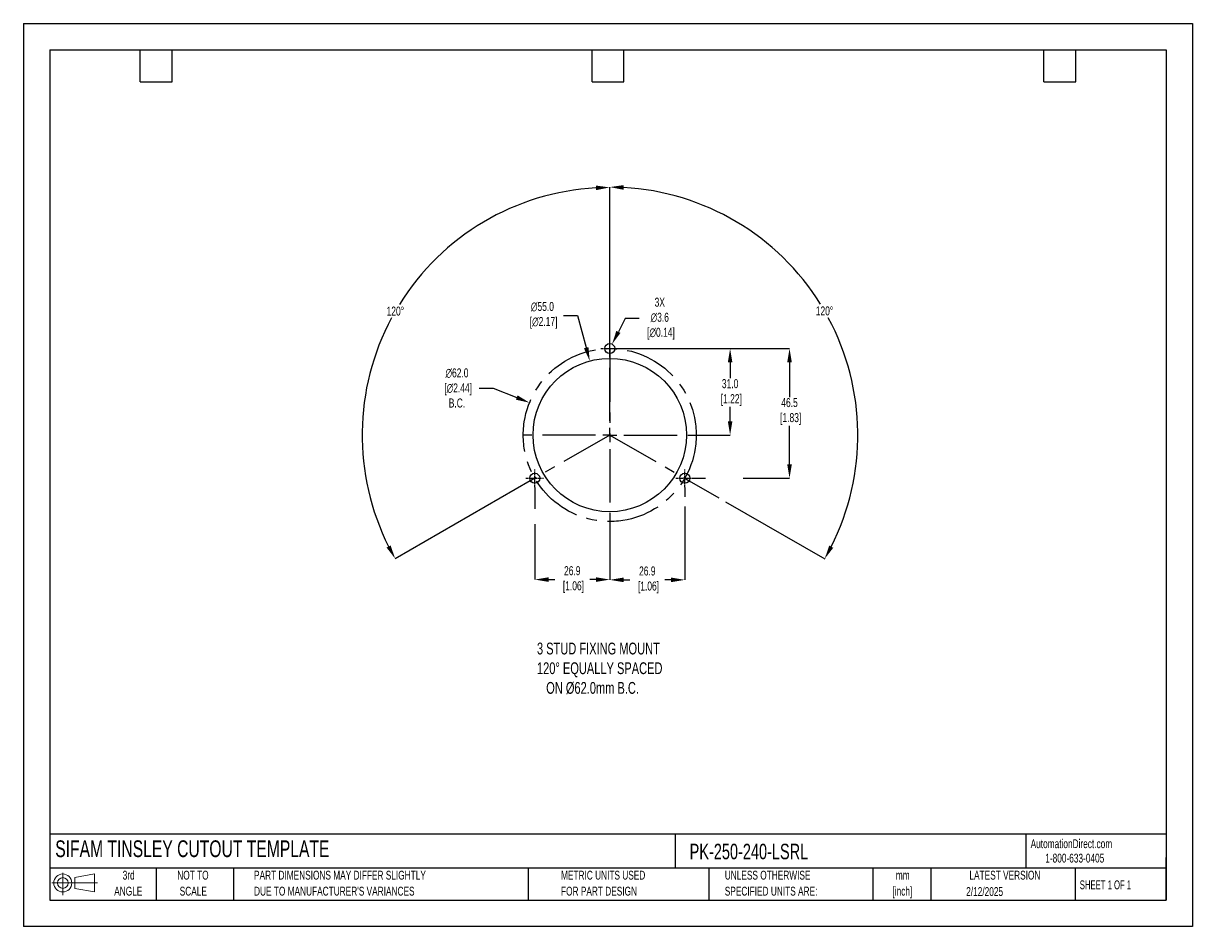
# Model space of a CAD drawing. Header units: millimetres. Extents: x 0 to 419, y 0 to 324.
import ezdxf

# ---------------------------------------------------------------- set-up
doc = ezdxf.new("R2010")
doc.units = ezdxf.units.MM
doc.header["$LTSCALE"] = 1.5
doc.header["$PDSIZE"] = -1
doc.linetypes.add('CENTERX2', pattern=[20.32, 12.7, -2.54, 2.54, -2.54])
for name, color, linetype in [('1', 7, 'Continuous'), ('CENTER', 40, 'CENTERX2'), ('SLD-DEFPOINTS', 7, 'Continuous')]:
    doc.layers.add(name, color=color, linetype=linetype)
doc.layers.add('DIMENSIONS', color=140, linetype='Continuous', lineweight=25)
doc.layers.add('TEXT', color=140, linetype='Continuous', lineweight=25)
doc.styles.add('SLDTEXTSTYLE0', font='TXT', dxfattribs={"width": 0.7})
doc.styles.add('SLDTEXTSTYLE1', font='TXT', dxfattribs={"width": 0.65})
doc.dimstyles.new('SLDDIMSTYLE0', dxfattribs={"dimtxt": 3.237012, "dimasz": 4.953, "dimexe": 0, "dimexo": 0.0625, "dimgap": 0.809253, "dimtad": 0, "dimtih": 1, "dimtoh": 1, "dimrnd": 1e-09, "dimzin": 12, "dimdsep": 46, "dimtxsty": 'SLDTEXTSTYLE0', "dimsah": 1, "dimcen": 0, "dimadec": 0, "dimazin": 3, "dimtfac": 1, "dimtofl": 0, "dimtmove": 0, "dimatfit": 3, "dimfxl": 0, "dimfrac": 2, "dimtolj": 1, "dimtzin": 12, "dimarcsym": 0})

# ---------------------------------------------------------------- blocks, each defined once
blk = doc.blocks.new('Block11')
at = {"color": 7, "linetype": 'Continuous', "lineweight": 18}
for p, q in [((0, 4.32), (16.31, 4.32)), ((3.88, 7.97), (3.88, 0)), ((8.22, 6.25), (15.26, 7.55)), ((8.22, 2.39), (8.22, 6.25)), ((15.26, 7.55), (15.26, 1.1)), ((8.22, 2.39), (15.26, 1.1))]:
    blk.add_line(p, q, dxfattribs=at)
for radius in [3.23, 1.93]:
    blk.add_circle((3.88, 4.32), radius, dxfattribs=at)
blk = doc.blocks.new('Block12')
at = {"layer": 'SLD-DEFPOINTS'}
blk.add_blockref('Block11', (0, 0), dxfattribs=at)
blk = doc.blocks.new('SW_NOTE_0_1')
at = {"layer": 'TEXT', "color": 0, "linetype": 'CENTERX2', "lineweight": 18, "char_height": 3.175, "attachment_point": 2, "style": 'SLDTEXTSTYLE0'}
for s, insert in [('mm', (4.27, 4.09)), ('[inch]', (4.14, -1.64))]:
    blk.add_mtext(s, dxfattribs=dict(at, insert=insert))
blk = doc.blocks.new('SW_NOTE_0_2')
at = {"layer": 'TEXT', "color": 0, "linetype": 'CENTERX2', "lineweight": 18, "char_height": 3.175, "attachment_point": 1, "style": 'SLDTEXTSTYLE0'}
for s, insert in [('UNLESS OTHERWISE', (0, 4.09)), ('SPECIFIED UNITS ARE:', (0, -1.64))]:
    blk.add_mtext(s, dxfattribs=dict(at, insert=insert))
blk = doc.blocks.new('SW_NOTE_0_3')
at = {"layer": 'TEXT', "color": 0, "linetype": 'CENTERX2', "lineweight": 18, "char_height": 3.175, "attachment_point": 1, "style": 'SLDTEXTSTYLE0'}
for s, insert in [('PART DIMENSIONS MAY DIFFER SLIGHTLY', (0, 4.09)), ("DUE TO MANUFACTURER'S VARIANCES", (0, -1.64))]:
    blk.add_mtext(s, dxfattribs=dict(at, insert=insert))
blk = doc.blocks.new('SW_NOTE_0_4')
at = {"layer": 'TEXT', "color": 0, "linetype": 'CENTERX2', "lineweight": 18, "char_height": 3.175, "attachment_point": 2, "style": 'SLDTEXTSTYLE0'}
for s, insert in [('NOT TO', (7.89, 4.09)), ('SCALE', (8.03, -1.64))]:
    blk.add_mtext(s, dxfattribs=dict(at, insert=insert))
blk = doc.blocks.new('SW_NOTE_0_5')
at = {"layer": 'TEXT', "color": 0, "linetype": 'CENTERX2', "lineweight": 18, "char_height": 3.175, "attachment_point": 2, "style": 'SLDTEXTSTYLE0'}
for s, insert in [('3rd', (3.47, 4.09)), ('ANGLE', (3.33, -1.64))]:
    blk.add_mtext(s, dxfattribs=dict(at, insert=insert))
blk = doc.blocks.new('SW_NOTE_0_6')
at = {"layer": 'TEXT', "color": 0, "linetype": 'CENTERX2', "lineweight": 18, "char_height": 3.175, "attachment_point": 1, "style": 'SLDTEXTSTYLE0'}
for s, insert in [('METRIC UNITS USED', (0, 4.09)), ('FOR PART DESIGN', (0, -1.64))]:
    blk.add_mtext(s, dxfattribs=dict(at, insert=insert))
blk = doc.blocks.new('SW_CENTERMARKSYMBOL_0')
at = {"layer": 'CENTER', "color": 0}
for p, q in [((0, 5.08), (0, 31.2)), ((-5.08, 0), (-31.2, 0)), ((0, 0), (-2.54, 0)), ((0, 0), (0, 2.54)), ((0, 0), (0, -2.54)), ((0, 0), (2.54, 0)), ((5.08, 0), (31.2, 0)), ((0, -5.08), (0, -31.2))]:
    blk.add_line(p, q, dxfattribs=at)
blk = doc.blocks.new('*D22')
at = {"layer": 'Defpoints', "color": 0}
for p in [(203.02, 202.8), (217.35, 149.7)]:
    blk.add_point(p, dxfattribs=at)
at = {"layer": 'DIMENSIONS', "color": 0, "lineweight": -2}
for p, q in [((193.65, 219.17), (198.61, 219.17)), ((198.61, 219.17), (201.73, 207.59))]:
    blk.add_line(p, q, dxfattribs=at)
at = {"layer": 'DIMENSIONS', "color": 0}
blk.add_solid([(202.53, 207.8), (200.93, 207.37), (203.02, 202.8)], dxfattribs=at)
at = {"layer": 'DIMENSIONS', "color": 0, "insert": (186.05, 219.17), "char_height": 3.237, "attachment_point": 5, "style": 'SLDTEXTSTYLE0'}
blk.add_mtext('\\A1;∅55.0\\P [∅2.17]', dxfattribs=at)
blk = doc.blocks.new('*D25')
at = {"layer": 'Defpoints', "color": 0}
for p in [(181.43, 187.85), (238.94, 164.66)]:
    blk.add_point(p, dxfattribs=at)
at = {"layer": 'DIMENSIONS', "color": 0, "lineweight": -2}
for p, q in [((163.4, 193.12), (168.36, 193.12)), ((168.36, 193.12), (176.84, 189.7))]:
    blk.add_line(p, q, dxfattribs=at)
at = {"layer": 'DIMENSIONS', "color": 0}
blk.add_solid([(177.15, 190.47), (176.53, 188.93), (181.43, 187.85)], dxfattribs=at)
at = {"layer": 'DIMENSIONS', "color": 0, "insert": (155.42, 193.12), "char_height": 3.237, "attachment_point": 5, "style": 'SLDTEXTSTYLE0'}
blk.add_mtext('\\A1;∅62.0\\P [∅2.44]\\PB.C.', dxfattribs=at)
blk = doc.blocks.new('*D26')
at = {"layer": 'Defpoints', "color": 0}
for p in [(210.19, 207.25), (240.28, 160.75), (274.62, 160.75)]:
    blk.add_point(p, dxfattribs=at)
at = {"layer": 'DIMENSIONS', "color": 0, "lineweight": -2}
for p, q in [((210.25, 207.25), (274.62, 207.25)), ((274.62, 202.3), (274.62, 189.85)), ((274.62, 165.71), (274.62, 179.6)), ((240.34, 160.75), (244.5, 160.75)), ((258, 160.75), (274.62, 160.75))]:
    blk.add_line(p, q, dxfattribs=at)
at = {"layer": 'DIMENSIONS', "color": 0}
for points in [[(273.8, 202.3), (275.45, 202.3), (274.62, 207.25)], [(273.8, 165.71), (275.45, 165.71), (274.62, 160.75)]]:
    blk.add_solid(points, dxfattribs=at)
at = {"layer": 'DIMENSIONS', "color": 0, "insert": (274.62, 184.72), "char_height": 3.237, "attachment_point": 5, "style": 'SLDTEXTSTYLE0'}
blk.add_mtext('\\A1;46.5\\P [1.83]', dxfattribs=at)
blk = doc.blocks.new('*D27')
at = {"layer": 'Defpoints', "color": 0}
for p in [(210.19, 207.25), (241.38, 176.25), (253.32, 176.25)]:
    blk.add_point(p, dxfattribs=at)
at = {"layer": 'DIMENSIONS', "color": 0, "lineweight": -2}
for p, q in [((210.25, 207.25), (248.45, 207.25)), ((251.49, 207.25), (253.32, 207.25)), ((253.32, 202.3), (253.32, 196.62)), ((253.32, 181.21), (253.32, 186.37)), ((241.44, 176.25), (253.32, 176.25))]:
    blk.add_line(p, q, dxfattribs=at)
at = {"layer": 'DIMENSIONS', "color": 0}
for points in [[(252.5, 202.3), (254.15, 202.3), (253.32, 207.25)], [(252.5, 181.21), (254.15, 181.21), (253.32, 176.25)]]:
    blk.add_solid(points, dxfattribs=at)
at = {"layer": 'DIMENSIONS', "color": 0, "insert": (253.32, 191.49), "char_height": 3.237, "attachment_point": 5, "style": 'SLDTEXTSTYLE0'}
blk.add_mtext('\\A1;31.0\\P [1.22]', dxfattribs=at)
blk = doc.blocks.new('*D31')
at = {"layer": 'Defpoints', "color": 0}
for p in [(153.14, 244.27), (210.19, 207.25), (210.19, 176.25), (210.19, 176.25), (181.73, 159.86)]:
    blk.add_point(p, dxfattribs=at)
at = {"layer": 'DIMENSIONS', "color": 0, "lineweight": -2}
for p, q in [((210.19, 207.32), (210.19, 265.03)), ((181.67, 159.82), (133.27, 131.93))]:
    blk.add_line(p, q, dxfattribs=at)
for start, end in [(93.1972, 148.1485), (151.7693, 206.7537)]:
    blk.add_arc((210.19, 176.25), 88.77, start, end, dxfattribs=at)
at = {"layer": 'DIMENSIONS', "color": 0}
for points in [[(205.21, 265.71), (205.26, 264.06), (210.19, 265.03)], [(131.64, 136.68), (130.19, 135.9), (133.27, 131.93)]]:
    blk.add_solid(points, dxfattribs=at)
at = {"layer": 'DIMENSIONS', "color": 0, "insert": (133.33, 220.67), "char_height": 3.237, "attachment_point": 5, "style": 'SLDTEXTSTYLE0'}
blk.add_mtext('\\A1;120°', dxfattribs=at)
blk = doc.blocks.new('*D32')
at = {"layer": 'Defpoints', "color": 0}
for p in [(210.19, 207.25), (297.74, 191.74), (210.19, 176.25), (210.19, 176.25), (238.64, 159.86)]:
    blk.add_point(p, dxfattribs=at)
at = {"layer": 'DIMENSIONS', "color": 0, "lineweight": -2}
for p, q in [((210.19, 207.32), (210.19, 265.16)), ((238.7, 159.82), (249.27, 153.74)), ((251.7, 152.33), (287.22, 131.87))]:
    blk.add_line(p, q, dxfattribs=at)
for start, end in [(31.8486, 86.8077), (333.2414, 28.2334)]:
    blk.add_arc((210.19, 176.25), 88.91, start, end, dxfattribs=at)
at = {"layer": 'DIMENSIONS', "color": 0}
for points in [[(215.11, 264.2), (215.16, 265.85), (210.19, 265.16)], [(290.3, 135.83), (288.85, 136.62), (287.22, 131.87)]]:
    blk.add_solid(points, dxfattribs=at)
at = {"layer": 'DIMENSIONS', "color": 0, "insert": (287.16, 220.74), "char_height": 3.237, "attachment_point": 5, "style": 'SLDTEXTSTYLE0'}
blk.add_mtext('\\A1;120°', dxfattribs=at)
blk = doc.blocks.new('*D33')
at = {"layer": 'Defpoints', "color": 0}
for p in [(209.36, 205.65), (211.01, 208.85)]:
    blk.add_point(p, dxfattribs=at)
at = {"layer": 'DIMENSIONS', "color": 0, "lineweight": -2}
for p, q in [((215.74, 218), (213.29, 213.25)), ((220.69, 218), (215.74, 218))]:
    blk.add_line(p, q, dxfattribs=at)
at = {"layer": 'DIMENSIONS', "color": 0}
blk.add_solid([(212.55, 213.63), (214.02, 212.87), (211.01, 208.85)], dxfattribs=at)
at = {"layer": 'DIMENSIONS', "color": 0, "insert": (228.11, 218), "char_height": 3.237, "attachment_point": 5, "style": 'SLDTEXTSTYLE0'}
blk.add_mtext('\\A1;3X\\P∅3.6\\P [∅0.14]', dxfattribs=at)
blk = doc.blocks.new('*D35')
at = {"layer": 'Defpoints', "color": 0}
for p in [(183.29, 157.56), (210.19, 145.06), (210.19, 124.43)]:
    blk.add_point(p, dxfattribs=at)
at = {"layer": 'DIMENSIONS', "color": 0, "lineweight": -2}
for p, q in [((183.29, 157.5), (183.29, 149.85)), ((183.29, 144.33), (183.29, 124.43)), ((210.19, 145), (210.19, 124.43)), ((188.24, 124.43), (190.45, 124.43)), ((205.23, 124.43), (203.02, 124.43))]:
    blk.add_line(p, q, dxfattribs=at)
at = {"layer": 'DIMENSIONS', "color": 0}
for points in [[(188.24, 125.26), (188.24, 123.61), (183.29, 124.43)], [(205.23, 125.26), (205.23, 123.61), (210.19, 124.43)]]:
    blk.add_solid(points, dxfattribs=at)
at = {"layer": 'DIMENSIONS', "color": 0, "insert": (196.74, 124.43), "char_height": 3.237, "attachment_point": 5, "style": 'SLDTEXTSTYLE0'}
blk.add_mtext('\\A1;26.9\\P [1.06]', dxfattribs=at)
blk = doc.blocks.new('*D36')
at = {"layer": 'Defpoints', "color": 0}
for p in [(237.09, 157.56), (210.19, 145.06), (210.19, 124.33)]:
    blk.add_point(p, dxfattribs=at)
at = {"layer": 'DIMENSIONS', "color": 0, "lineweight": -2}
for p, q in [((237.09, 157.5), (237.09, 154.09)), ((237.09, 150.67), (237.09, 124.33)), ((210.19, 145), (210.19, 124.33)), ((215.14, 124.33), (217.35, 124.33)), ((232.13, 124.33), (229.92, 124.33))]:
    blk.add_line(p, q, dxfattribs=at)
at = {"layer": 'DIMENSIONS', "color": 0}
for points in [[(215.14, 125.16), (215.14, 123.51), (210.19, 124.33)], [(232.13, 125.16), (232.13, 123.51), (237.09, 124.33)]]:
    blk.add_solid(points, dxfattribs=at)
at = {"layer": 'DIMENSIONS', "color": 0, "insert": (223.64, 124.33), "char_height": 3.237, "attachment_point": 5, "style": 'SLDTEXTSTYLE0'}
blk.add_mtext('\\A1;26.9\\P [1.06]', dxfattribs=at)

msp = doc.modelspace()

# ---------------------------------------------------------------- linework, layer by layer
at = {"color": 7, "linetype": 'Continuous'}
for p, q in [((0.004, 323.854), (0.004, 0.004)), ((0.004, 323.854), (419.104, 323.854)), ((419.104, 323.854), (419.104, 0.004)), ((419.104, 0.004), (0.004, 0.004))]:
    msp.add_line(p, q, dxfattribs=at)
at = {"layer": '1', "color": 1}
for centre, radius in [((210.185, 207.254), 1.8), ((210.185, 176.254), 27.5), ((183.285, 160.754), 1.8), ((237.085, 160.754), 1.8)]:
    msp.add_circle(centre, radius, dxfattribs=at)
at = {"layer": 'CENTER', "ltscale": 0.05}
for p, q in [((210.185, 204.064), (210.185, 210.444)), ((206.995, 207.254), (213.375, 207.254)), ((183.285, 157.564), (183.285, 163.944)), ((237.085, 157.564), (237.085, 163.944)), ((180.095, 160.754), (186.475, 160.754)), ((233.895, 160.754), (240.275, 160.754))]:
    msp.add_line(p, q, dxfattribs=at)
at = {"layer": 'CENTER'}
for p, q in [((210.185, 207.254), (210.185, 176.254)), ((210.185, 176.254), (181.726, 159.855)), ((210.185, 176.254), (238.645, 159.855))]:
    msp.add_line(p, q, dxfattribs=at)
msp.add_circle((210.185, 176.254), 31, dxfattribs=at)
at = {"layer": 'TEXT'}
for p, q in [((9.525, 314.325), (409.575, 314.325)), ((9.525, 314.325), (9.525, 9.525)), ((41.91, 302.895), (41.91, 314.325)), ((53.34, 302.895), (53.34, 314.325)), ((203.835, 302.895), (203.835, 314.325)), ((215.265, 302.895), (215.265, 314.325)), ((365.76, 302.895), (365.76, 314.325)), ((377.19, 302.895), (377.19, 314.325)), ((409.575, 314.325), (409.575, 9.525)), ((41.91, 302.895), (53.34, 302.895)), ((203.835, 302.895), (215.265, 302.895)), ((365.76, 302.895), (377.19, 302.895)), ((409.575, 33.189), (9.525, 33.189)), ((233.638, 33.189), (233.638, 20.955)), ((359.363, 33.189), (359.363, 20.955)), ((409.575, 9.525), (409.575, 24.765)), ((409.575, 20.955), (9.525, 20.955)), ((47.625, 20.955), (47.625, 9.525)), ((75.317, 20.955), (75.317, 9.525)), ((180.97, 20.955), (180.97, 9.525)), ((245.67, 20.955), (245.67, 9.525)), ((304.536, 20.955), (304.536, 9.525)), ((325.218, 20.955), (325.218, 9.525)), ((377.023, 20.955), (377.023, 9.525)), ((9.525, 9.525), (409.575, 9.525))]:
    msp.add_line(p, q, dxfattribs=at)

# ---------------------------------------------------------------- block references
at = {"layer": 'CENTER'}
msp.add_blockref('SW_CENTERMARKSYMBOL_0', (210.185, 176.254), dxfattribs=at)
at = {"layer": 'SLD-DEFPOINTS'}
msp.add_blockref('Block12', (10.257, 11.331), dxfattribs=at)
at = {"layer": 'TEXT', "linetype": 'CENTERX2', "lineweight": 18}
for name, p in [('SW_NOTE_0_5', (34.271, 15.953)), ('SW_NOTE_0_4', (52.886, 15.953)), ('SW_NOTE_0_3', (82.679, 15.953)), ('SW_NOTE_0_6', (192.718, 15.953)), ('SW_NOTE_0_2', (251.412, 15.953)), ('SW_NOTE_0_1', (310.929, 15.949))]:
    msp.add_blockref(name, p, dxfattribs=at)

# ---------------------------------------------------------------- texts
at = {"layer": 'DIMENSIONS', "insert": (184.096, 101.825), "char_height": 4.23333, "attachment_point": 1, "style": 'SLDTEXTSTYLE0'}
msp.add_mtext_dynamic_manual_height_columns('3 STUD FIXING MOUNT\\P120%%D EQUALLY SPACED\\P   ON %%C62.0mm B.C.', width=99.50754, gutter_width=21.167, heights=[0], dxfattribs=at)
at = {"layer": 'TEXT', "linetype": 'CENTERX2', "lineweight": 25, "attachment_point": 1, "style": 'SLDTEXTSTYLE0'}
for s, insert, char_height in [('SIFAM TINSLEY CUTOUT TEMPLATE', (11.42, 30.931), 6), ('PK-250-240-LSRL', (238.812, 29.714), 5.55625)]:
    msp.add_mtext(s, dxfattribs=dict(at, insert=insert, char_height=char_height))
at = {"layer": 'TEXT', "linetype": 'CENTERX2', "lineweight": 18, "char_height": 3.175}
for s, insert, attachment_point, style in [('AutomationDirect.com', (361.042, 31.315), 1, 'SLDTEXTSTYLE0'), ('1-800-633-0405', (366.287, 26.156), 1, 'SLDTEXTSTYLE0'), ('LATEST VERSION', (351.828, 20.046), 2, 'SLDTEXTSTYLE0'), ('2/12/2025', (344.552, 14.161), 2, 'SLDTEXTSTYLE0'), ('SHEET 1 OF 1', (378.662, 16.577), 1, 'SLDTEXTSTYLE1')]:
    msp.add_mtext(s, dxfattribs=dict(at, insert=insert, attachment_point=attachment_point, style=style))

# ---------------------------------------------------------------- dimensions: what is measured, and where the dimension line sits
at = {"layer": 'DIMENSIONS'}
for base, line1, picture, middle in [((153.144, 244.273), ((210.185, 176.254), (181.726, 159.855)), '*D31', (133.326, 220.673)), ((297.735, 191.743), ((210.185, 176.254), (238.645, 159.855)), '*D32', (287.164, 220.742))]:
    dim = msp.add_angular_dim_2l(base=base, line1=line1, line2=((210.185, 207.254), (210.185, 176.254)), dimstyle='SLDDIMSTYLE0', dxfattribs=at)
    dim.commit()
    dim.dimension.update_dxf_attribs({"geometry": picture, "text_midpoint": middle})
for p1, p2, text, picture, middle in [((217.349, 149.703), (203.021, 202.804), '<>\\P[]', '*D22', (186.046, 219.168)), ((238.936, 164.66), (181.435, 187.847), '<>\\P[]\\PB.C.', '*D25', (155.42, 193.121))]:
    dim = msp.add_diameter_dim_2p(p1=p1, p2=p2, text=text, dimstyle='SLDDIMSTYLE0', override={"dimdec": 1, "dimzin": 4}, dxfattribs=at)
    dim.commit()
    dim.dimension.update_dxf_attribs({"geometry": picture, "text_midpoint": middle, "dimtype": 163})
dim = msp.add_diameter_dim_2p(p1=(209.359, 205.655), p2=(211.012, 208.853), text='3X\\P<>\\P[]', dimstyle='SLDDIMSTYLE0', dxfattribs=at)
dim.commit()
dim.dimension.update_dxf_attribs({"geometry": '*D33', "text_midpoint": (228.112, 218.002), "dimtype": 163})
dim = msp.add_linear_dim(base=(274.624, 160.754), p1=(210.185, 207.254), p2=(240.275, 160.754), angle=90, text='<>\\P[]', dimstyle='SLDDIMSTYLE0', dxfattribs=at)
dim.commit()
dim.dimension.update_dxf_attribs({"geometry": '*D26', "text_midpoint": (274.624, 184.724), "dimtype": 160})
dim = msp.add_linear_dim(base=(253.322, 176.254), p1=(210.185, 207.254), p2=(241.381, 176.254), angle=90, text='<>\\P[]', dimstyle='SLDDIMSTYLE0', override={"dimdec": 1, "dimzin": 4}, dxfattribs=at)
dim.commit()
dim.dimension.update_dxf_attribs({"geometry": '*D27', "text_midpoint": (253.322, 191.493), "dimtype": 160})
for base, p1, picture, middle in [((210.185, 124.432), (183.285, 157.564), '*D35', (196.735, 124.432)), ((210.185, 124.333), (237.085, 157.564), '*D36', (223.635, 124.333))]:
    dim = msp.add_linear_dim(base=base, p1=p1, p2=(210.185, 145.058), text='<>\\P[]', dimstyle='SLDDIMSTYLE0', dxfattribs=at)
    dim.commit()
    dim.dimension.update_dxf_attribs({"geometry": picture, "text_midpoint": middle})

doc.saveas('drawing.dxf')
